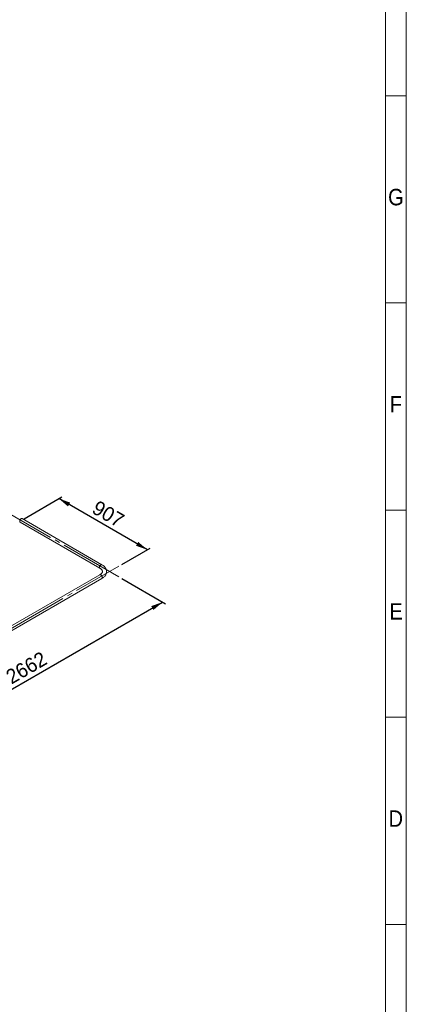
# Paper-space layout 'Hoja2' of a CAD drawing. Header units: millimetres. Extents: x 450 to 25135, y 150 to 17673.
# Tile 18 of 19: x 22278 to 25080, y 3831 to 10960. Entities that reach past the tile are written whole.
import ezdxf

# ---------------------------------------------------------------- set-up
doc = ezdxf.new("R2010")
doc.units = ezdxf.units.MM
doc.linetypes.add('SLD-Centrada-trazos-largos', pattern=[19.05, 15.24, -1.27, 1.27, -1.27])
doc.linetypes.add('SLD-Continua', pattern=[0])
doc.layers.add('COTAS', color=1, linetype='SLD-Continua')
doc.styles.add('SLDTEXTSTYLE3', font='GOTHIC.TTF', dxfattribs={"width": 0.913})
doc.styles.add('SLDTEXTSTYLE8', font='ARIAL.TTF', dxfattribs={"width": 0.948})
doc.dimstyles.new('SLDDIMSTYLE3', dxfattribs={"dimtxt": 105, "dimasz": 105, "dimexe": 0, "dimexo": 0.0625, "dimgap": 26.25, "dimtad": 1, "dimlfac": 0.857143, "dimrnd": 1e-09, "dimzin": 12, "dimdsep": 46, "dimtxsty": 'SLDTEXTSTYLE8', "dimsah": 1, "dimcen": 0.09, "dimadec": 0, "dimazin": 3, "dimtfac": 1, "dimtofl": 0, "dimtmove": 0, "dimatfit": 3, "dimfxl": 1, "dimfrac": 2, "dimtolj": 1, "dimtzin": 12, "dimarcsym": 0})

# ---------------------------------------------------------------- blocks, each defined once
blk = doc.blocks.new('_D_34')
at = {"layer": 'COTAS', "ltscale": 30}
for p, q in [((23017.5, 6914.2), (23335, 6730.9)), ((21431.5, 5656.5), (23313.8, 6743.1)), ((21068.9, 5865.8), (21452.7, 5644.3))]:
    blk.add_line(p, q, dxfattribs=at)
for points in [[(23313.8, 6743.1), (23231.5, 6714.3), (23247.7, 6686.3)], [(21431.5, 5656.5), (21513.8, 5685.4), (21497.7, 5713.4)]]:
    blk.add_solid(points, dxfattribs=at)
at = {"layer": 'COTAS', "ltscale": 30, "insert": (22166.1, 6236.8), "char_height": 105, "attachment_point": 1, "rotation": 29.99731, "style": 'SLDTEXTSTYLE8'}
blk.add_mtext('2662', dxfattribs=at)
blk = doc.blocks.new('_D_36')
at = {"layer": 'COTAS', "ltscale": 30}
for p, q in [((22309.9, 7347.2), (22583.2, 7505)), ((23203.3, 7122.5), (22561.9, 7492.7)), ((23017.5, 7015.2), (23224.5, 7134.7))]:
    blk.add_line(p, q, dxfattribs=at)
for points in [[(22561.9, 7492.7), (22628.1, 7435.9), (22644.3, 7463.9)], [(23203.3, 7122.5), (23137.1, 7179.3), (23121, 7151.4)]]:
    blk.add_solid(points, dxfattribs=at)
at = {"layer": 'COTAS', "ltscale": 30, "insert": (22846.1, 7485), "char_height": 105, "attachment_point": 1, "rotation": 330.00269, "style": 'SLDTEXTSTYLE8'}
blk.add_mtext('907', dxfattribs=at)

psp = doc.layouts.new('Hoja2')

# ---------------------------------------------------------------- linework, layer by layer
at = {"color": 7, "linetype": 'SLD-Continua', "lineweight": 18, "ltscale": 30}
for p, q in [((25080, 17670), (25080, 150)), ((24930, 17520), (24930, 300)), ((24930, 10410), (25080, 10410)), ((24930.03, 8910), (24929.97, 8910)), ((24930, 8910), (25080, 8910)), ((22873.852, 7014.455), (22296.146, 7347.958)), ((24930, 7410), (25080, 7410)), ((22281.147, 7321.976), (22858.853, 6988.474)), ((22858.853, 6940.978), (21040.175, 5891.078)), ((21055.174, 5865.096), (22873.852, 6914.997)), ((24930, 5910), (25080, 5910)), ((24930, 4410), (25080, 4410))]:
    psp.add_line(p, q, dxfattribs=at)
at = {"color": 7, "linetype": 'SLD-Continua', "lineweight": 18, "ltscale": 30, "flags": 128}
for points in [[(22296.146, 7347.958), (22295.077, 7348.42), (22293.714, 7348.652), (22292.232, 7348.564), (22290.666, 7348.157), (22289.053, 7347.441), (22287.43, 7346.432), (22285.836, 7345.155), (22284.308, 7343.639), (22282.881, 7341.919), (22281.59, 7340.037), (22280.464, 7338.036), (22279.529, 7335.963), (22278.809, 7333.867), (22278.319, 7331.796), (22278.071, 7329.8), (22278.071, 7327.924), (22278.319, 7326.214), (22278.809, 7324.709), (22279.529, 7323.445), (22280.464, 7322.45), (22281.147, 7321.976)], [(22873.851, 7014.456), (22873.41, 7014.682), (22872.118, 7015.073), (22870.692, 7015.146), (22869.163, 7014.897), (22867.569, 7014.334), (22865.947, 7013.469), (22864.333, 7012.323), (22862.768, 7010.922), (22861.286, 7009.299), (22859.923, 7007.493), (22858.711, 7005.546), (22857.677, 7003.503), (22856.848, 7001.412), (22856.241, 6999.322), (22855.871, 6997.283), (22855.746, 6995.341)], [(22855.746, 6995.341), (22855.871, 6993.543), (22856.241, 6991.931), (22856.848, 6990.542), (22857.677, 6989.41), (22858.711, 6988.559), (22858.846, 6988.478)], [(22873.852, 7014.455), (22872.783, 7014.917), (22871.42, 7015.15), (22869.938, 7015.061), (22868.372, 7014.654), (22866.759, 7013.938), (22865.136, 7012.929), (22863.542, 7011.652), (22862.014, 7010.136), (22860.587, 7008.417), (22859.296, 7006.534), (22858.17, 7004.533), (22857.236, 7002.46), (22856.515, 7000.364), (22856.025, 6998.293), (22855.777, 6996.297), (22855.777, 6994.422), (22856.025, 6992.712), (22856.515, 6991.207), (22857.236, 6989.942), (22858.17, 6988.948), (22858.853, 6988.474)], [(22858.853, 6988.474), (22860.452, 6987.522), (22863.316, 6985.654), (22865.919, 6983.738), (22868.254, 6981.789), (22870.32, 6979.824), (22872.115, 6977.858), (22873.645, 6975.906), (22874.917, 6973.974), (22875.942, 6972.068), (22876.73, 6970.181), (22877.291, 6968.291), (22877.624, 6966.359), (22877.708, 6964.326), (22877.493, 6962.152), (22877.045, 6960.234), (22876.378, 6958.361), (22875.496, 6956.501), (22874.27, 6954.451), (22872.789, 6952.415), (22871.051, 6950.394), (22869.05, 6948.389), (22866.787, 6946.41), (22864.261, 6944.467), (22861.477, 6942.574), (22858.853, 6940.978)], [(22873.852, 6914.997), (22876.158, 6916.37), (22880.285, 6919.059), (22884.184, 6921.914), (22887.831, 6924.928), (22891.209, 6928.089), (22894.301, 6931.385), (22897.092, 6934.801), (22899.568, 6938.321), (22901.72, 6941.927), (22903.543, 6945.601), (22905.033, 6949.325), (22906.193, 6953.084), (22907.023, 6956.863), (22907.528, 6960.651), (22907.712, 6964.434), (22907.579, 6968.204), (22907.132, 6971.948), (22906.375, 6975.656), (22905.311, 6979.322), (22903.941, 6982.937), (22902.268, 6986.494), (22900.291, 6989.987), (22898.012, 6993.406), (22895.432, 6996.741), (22892.556, 6999.982), (22889.39, 7003.115), (22885.945, 7006.128), (22882.232, 7009.01), (22878.268, 7011.747), (22873.852, 7014.455)], [(22858.845, 6940.974), (22859.296, 6941.205), (22860.587, 6941.597), (22862.014, 6941.669), (22863.542, 6941.42), (22865.136, 6940.857), (22866.759, 6939.992), (22868.372, 6938.846), (22869.938, 6937.445), (22871.42, 6935.823), (22872.783, 6934.017), (22873.995, 6932.069), (22875.028, 6930.026), (22875.858, 6927.935), (22876.465, 6925.845), (22876.835, 6923.806), (22876.959, 6921.865)], [(22858.853, 6940.978), (22859.923, 6941.44), (22861.286, 6941.673), (22862.768, 6941.585), (22864.333, 6941.178), (22865.947, 6940.461), (22867.569, 6939.453), (22869.163, 6938.175), (22870.692, 6936.659), (22872.118, 6934.94), (22873.41, 6933.058), (22874.536, 6931.057), (22875.47, 6928.983), (22876.19, 6926.887), (22876.68, 6924.816), (22876.928, 6922.82), (22876.928, 6920.945), (22876.68, 6919.235), (22876.19, 6917.73), (22875.47, 6916.465), (22874.536, 6915.471), (22873.852, 6914.997)], [(22876.959, 6921.865), (22876.835, 6920.067), (22876.465, 6918.454), (22875.858, 6917.066), (22875.028, 6915.933), (22873.995, 6915.083), (22873.852, 6914.997)]]:
    psp.add_lwpolyline(points, dxfattribs=at)
at = {"layer": 'COTAS', "linetype": 'SLD-Centrada-trazos-largos', "lineweight": 18, "ltscale": 30}
for p, q in [((22996.26, 6926.47), (21532.95, 7771.222)), ((18236.418, 4255.183), (22996.26, 7002.982))]:
    psp.add_line(p, q, dxfattribs=at)

# ---------------------------------------------------------------- texts
at = {"color": 7, "linetype": 'Continuous', "lineweight": 0, "ltscale": 30, "char_height": 119.062, "attachment_point": 2, "style": 'SLDTEXTSTYLE3'}
for s, insert in [('G', (25004.6, 9735.409)), ('F', (25003.732, 8235.409)), ('E', (25005.234, 6735.409)), ('D', (25003.581, 5235.409))]:
    psp.add_mtext(s, dxfattribs=dict(at, insert=insert))

# ---------------------------------------------------------------- dimensions: what is measured, and where the dimension line sits
at = {"layer": 'COTAS', "ltscale": 30}
for base, p1, p2, angle, picture, middle in [((22561.943, 7492.737), (22996.26, 7002.982), (22288.647, 7334.967), 330.0026883, '_D_36', (22882.615, 7307.617)), ((23313.83, 6743.142), (21047.674, 5878.087), (22996.26, 6926.47), 29.9973117, '_D_34', (22372.67, 6199.822))]:
    dim = psp.add_linear_dim(base=base, p1=p1, p2=p2, angle=angle, dimstyle='SLDDIMSTYLE3', dxfattribs=at)
    dim.commit()
    dim.dimension.update_dxf_attribs({"geometry": picture, "text_midpoint": middle, "dimtype": 160})

doc.saveas('drawing.dxf')
